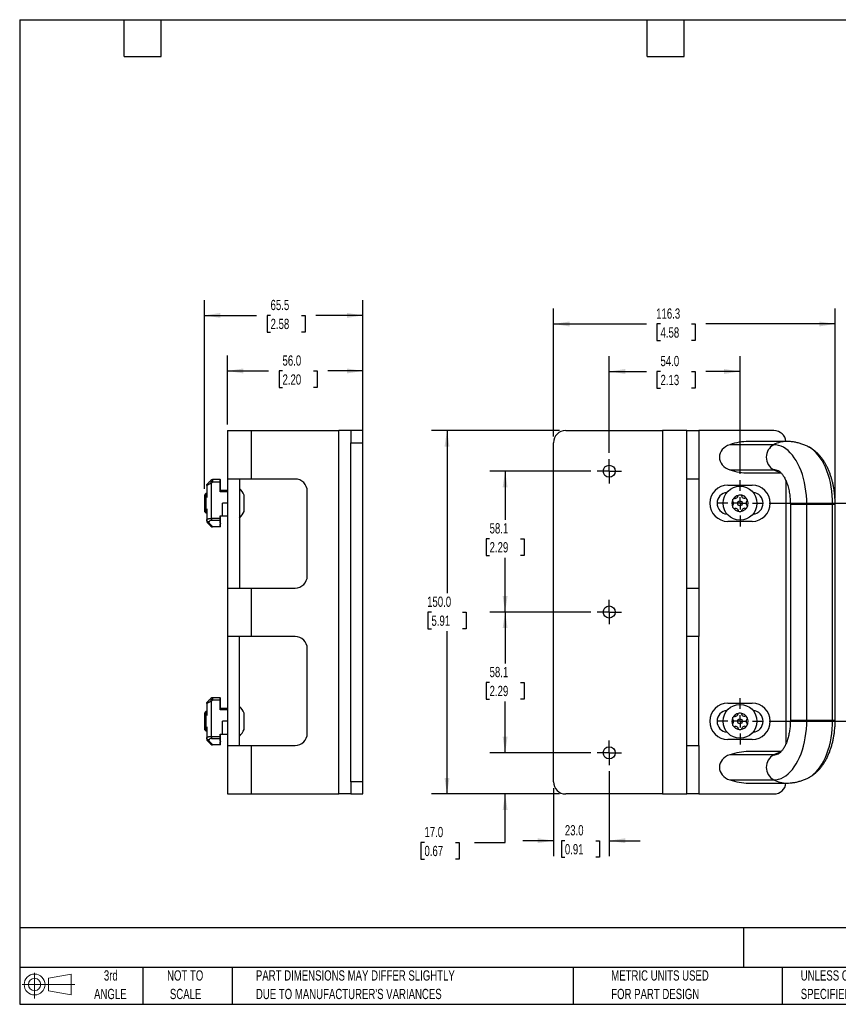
# Model space of a CAD drawing. Header units: millimetres. Extents: x 13 to 546, y 13 to 419.
# Tile 1 of 2: x 13 to 351, y 13 to 419. Entities that reach past the tile are written whole.
import ezdxf

# ---------------------------------------------------------------- set-up
doc = ezdxf.new("R2010")
doc.units = ezdxf.units.MM
doc.header["$LTSCALE"] = 2
doc.linetypes.add('CENTERX2', pattern=[20.32, 12.7, -2.54, 2.54, -2.54])
doc.layers.add('CENTER', color=40, linetype='CENTERX2')
doc.layers.add('DIMENSIONS', color=140, linetype='Continuous', lineweight=25)
doc.layers.add('TEXT', color=140, linetype='Continuous', lineweight=25)
doc.styles.add('SLDTEXTSTYLE0', font='TXT', dxfattribs={"width": 0.7})
doc.dimstyles.new('SLDDIMSTYLE0', dxfattribs={"dimtxt": 4.316016, "dimasz": 6.604, "dimexe": 0, "dimexo": 0.0625, "dimgap": 1.079004, "dimtad": 0, "dimtih": 1, "dimtoh": 1, "dimrnd": 1e-09, "dimzin": 12, "dimdsep": 46, "dimtxsty": 'SLDTEXTSTYLE0', "dimsah": 1, "dimcen": 0.09, "dimadec": 0, "dimazin": 3, "dimtfac": 1, "dimtofl": 0, "dimtmove": 0, "dimatfit": 3, "dimfxl": 0, "dimfrac": 2, "dimtolj": 1, "dimtzin": 12, "dimarcsym": 0})
doc.dimstyles.new('SLDDIMSTYLE1', dxfattribs={"dimtxt": 4.316016, "dimasz": 6.604, "dimexe": 0, "dimexo": 0.0625, "dimgap": 1.079004, "dimtad": 0, "dimtih": 1, "dimtoh": 1, "dimrnd": 1e-09, "dimzin": 4, "dimdsep": 46, "dimtxsty": 'SLDTEXTSTYLE0', "dimsah": 1, "dimcen": 0.09, "dimadec": 0, "dimazin": 1, "dimtfac": 1, "dimtofl": 0, "dimtmove": 0, "dimatfit": 3, "dimfxl": 0, "dimfrac": 2, "dimtolj": 1, "dimtzin": 12, "dimarcsym": 0})
doc.dimstyles.new('SLDDIMSTYLE2', dxfattribs={"dimtxt": 4.316016, "dimasz": 6.604, "dimexe": 0, "dimexo": 0.0625, "dimgap": 1.079004, "dimtad": 0, "dimtih": 1, "dimtoh": 1, "dimrnd": 1e-09, "dimzin": 4, "dimdsep": 46, "dimtxsty": 'SLDTEXTSTYLE0', "dimsah": 1, "dimcen": 0.09, "dimadec": 0, "dimazin": 1, "dimtfac": 1, "dimtmove": 0, "dimatfit": 0, "dimfxl": 0, "dimfrac": 2, "dimtolj": 1, "dimtzin": 12, "dimarcsym": 0})

# ---------------------------------------------------------------- blocks, each defined once
blk = doc.blocks.new('Block11')
at = {"color": 7, "linetype": 'Continuous', "lineweight": 18}
for p, q in [((5.18, 10.62), (5.18, 0)), ((10.96, 8.33), (20.35, 10.06)), ((10.96, 3.19), (10.96, 8.33)), ((20.35, 10.06), (20.35, 1.46)), ((0, 5.76), (21.75, 5.76)), ((10.96, 3.19), (20.35, 1.46))]:
    blk.add_line(p, q, dxfattribs=at)
for radius in [4.3, 2.57]:
    blk.add_circle((5.18, 5.76), radius, dxfattribs=at)
blk = doc.blocks.new('Block12')
at = {"color": 7, "linetype": 'Continuous'}
blk.add_blockref('Block11', (0, 0), dxfattribs=at)
blk = doc.blocks.new('SW_NOTE_0_1')
at = {"layer": 'TEXT', "color": 0, "char_height": 4.2333, "attachment_point": 1, "style": 'SLDTEXTSTYLE0'}
for s, insert in [('UNLESS OTHERWISE', (0, 5.46)), ('SPECIFIED UNITS ARE:', (0, -2.19))]:
    blk.add_mtext(s, dxfattribs=dict(at, insert=insert))
blk = doc.blocks.new('SW_NOTE_0_2')
at = {"layer": 'TEXT', "color": 0, "char_height": 4.2333, "attachment_point": 1, "style": 'SLDTEXTSTYLE0'}
for s, insert in [('PART DIMENSIONS MAY DIFFER SLIGHTLY', (0, 5.46)), ("DUE TO MANUFACTURER'S VARIANCES", (0, -2.19))]:
    blk.add_mtext(s, dxfattribs=dict(at, insert=insert))
blk = doc.blocks.new('SW_NOTE_0_3')
at = {"layer": 'TEXT', "color": 0, "char_height": 4.233, "attachment_point": 2, "style": 'SLDTEXTSTYLE0'}
for s, insert in [('NOT TO', (10.52, 5.46)), ('SCALE', (10.71, -2.19))]:
    blk.add_mtext(s, dxfattribs=dict(at, insert=insert))
blk = doc.blocks.new('SW_NOTE_0_4')
at = {"layer": 'TEXT', "color": 0, "char_height": 4.233, "attachment_point": 2, "style": 'SLDTEXTSTYLE0'}
for s, insert in [('3rd', (4.63, 5.46)), ('ANGLE', (4.44, -2.19))]:
    blk.add_mtext(s, dxfattribs=dict(at, insert=insert))
blk = doc.blocks.new('SW_NOTE_0_5')
at = {"layer": 'TEXT', "color": 0, "char_height": 4.2333, "attachment_point": 1, "style": 'SLDTEXTSTYLE0'}
for s, insert in [('METRIC UNITS USED', (0, 5.46)), ('FOR PART DESIGN', (0, -2.19))]:
    blk.add_mtext(s, dxfattribs=dict(at, insert=insert))
blk = doc.blocks.new('_D')
at = {"layer": 'DIMENSIONS'}
for p, q in [((248.57, 232.71), (206.8, 232.71)), ((213.15, 232.71), (213.15, 212.68)), ((206.74, 204.86), (205.29, 204.86)), ((205.29, 204.86), (205.29, 198)), ((219.56, 204.86), (221.01, 204.86)), ((221.01, 204.86), (221.01, 198)), ((205.29, 198), (206.74, 198)), ((213.15, 174.61), (213.15, 197.03)), ((221.01, 198), (219.56, 198)), ((248.57, 174.61), (206.8, 174.61))]:
    blk.add_line(p, q, dxfattribs=at)
for points in [[(213.15, 232.71), (212.13, 226.11), (214.16, 226.11)], [(213.15, 174.61), (214.16, 181.21), (212.13, 181.21)]]:
    blk.add_solid(points, dxfattribs=at)
at = {"layer": 'DIMENSIONS', "char_height": 4.233, "attachment_point": 1, "style": 'SLDTEXTSTYLE0'}
for s, insert in [('58.1', (206.74, 211.28)), ('2.29', (206.74, 203.45))]:
    blk.add_mtext(s, dxfattribs=dict(at, insert=insert))
blk = doc.blocks.new('_D_1')
at = {"layer": 'DIMENSIONS'}
for p, q in [((248.57, 174.61), (206.8, 174.61)), ((213.15, 174.61), (213.15, 153.37)), ((206.74, 145.54), (205.29, 145.54)), ((205.29, 145.54), (205.29, 138.68)), ((219.56, 145.54), (221.01, 145.54)), ((221.01, 145.54), (221.01, 138.68)), ((205.29, 138.68), (206.74, 138.68)), ((221.01, 138.68), (219.56, 138.68)), ((213.15, 116.51), (213.15, 137.71)), ((248.57, 116.51), (206.8, 116.51))]:
    blk.add_line(p, q, dxfattribs=at)
for points in [[(213.15, 174.61), (212.13, 168.01), (214.16, 168.01)], [(213.15, 116.51), (214.16, 123.11), (212.13, 123.11)]]:
    blk.add_solid(points, dxfattribs=at)
at = {"layer": 'DIMENSIONS', "char_height": 4.233, "attachment_point": 1, "style": 'SLDTEXTSTYLE0'}
for s, insert in [('58.1', (206.74, 151.96)), ('2.29', (206.74, 144.14))]:
    blk.add_mtext(s, dxfattribs=dict(at, insert=insert))
blk = doc.blocks.new('_D_2')
at = {"layer": 'DIMENSIONS'}
for p, q in [((235.61, 249.51), (182.8, 249.51)), ((189.15, 249.51), (189.15, 182.38)), ((182.74, 174.56), (181.29, 174.56)), ((181.29, 174.56), (181.29, 167.7)), ((195.56, 174.56), (197.01, 174.56)), ((197.01, 174.56), (197.01, 167.7)), ((181.29, 167.7), (182.74, 167.7)), ((189.15, 99.51), (189.15, 166.73)), ((197.01, 167.7), (195.56, 167.7)), ((235.61, 99.51), (182.8, 99.51))]:
    blk.add_line(p, q, dxfattribs=at)
for points in [[(189.15, 249.51), (188.13, 242.91), (190.16, 242.91)], [(189.15, 99.51), (190.16, 106.11), (188.13, 106.11)]]:
    blk.add_solid(points, dxfattribs=at)
at = {"layer": 'DIMENSIONS', "char_height": 4.233, "attachment_point": 1, "style": 'SLDTEXTSTYLE0'}
for s, insert in [('150.0', (180.94, 180.98)), ('5.91', (182.74, 173.15))]:
    blk.add_mtext(s, dxfattribs=dict(at, insert=insert))
blk = doc.blocks.new('_D_3')
at = {"layer": 'DIMENSIONS'}
for p, q in [((256.15, 240.29), (256.15, 280.26)), ((310.15, 231.59), (310.15, 280.26)), ((256.15, 273.91), (271.46, 273.91)), ((277.31, 273.91), (275.86, 273.91)), ((275.86, 273.91), (275.86, 267.05)), ((290.14, 273.91), (291.59, 273.91)), ((291.59, 273.91), (291.59, 267.05)), ((310.15, 273.91), (295.99, 273.91)), ((275.86, 267.05), (277.31, 267.05)), ((291.59, 267.05), (290.14, 267.05))]:
    blk.add_line(p, q, dxfattribs=at)
for points in [[(256.15, 273.91), (262.75, 272.89), (262.75, 274.92)], [(310.15, 273.91), (303.54, 274.92), (303.54, 272.89)]]:
    blk.add_solid(points, dxfattribs=at)
at = {"layer": 'DIMENSIONS', "char_height": 4.233, "attachment_point": 1, "style": 'SLDTEXTSTYLE0'}
for s, insert in [('54.0', (277.31, 280.33)), ('2.13', (277.31, 272.51))]:
    blk.add_mtext(s, dxfattribs=dict(at, insert=insert))
blk = doc.blocks.new('_D_4')
at = {"layer": 'DIMENSIONS'}
for p, q in [((233.15, 247.05), (233.15, 299.86)), ((349.44, 221.55), (349.44, 299.86)), ((233.15, 293.51), (271.46, 293.51)), ((277.31, 293.51), (275.86, 293.51)), ((275.86, 293.51), (275.86, 286.65)), ((290.14, 293.51), (291.59, 293.51)), ((291.59, 293.51), (291.59, 286.65)), ((349.44, 293.51), (295.99, 293.51)), ((275.86, 286.65), (277.31, 286.65)), ((291.59, 286.65), (290.14, 286.65))]:
    blk.add_line(p, q, dxfattribs=at)
for points in [[(233.15, 293.51), (239.75, 292.49), (239.75, 294.53)], [(349.44, 293.51), (342.83, 294.53), (342.83, 292.49)]]:
    blk.add_solid(points, dxfattribs=at)
at = {"layer": 'DIMENSIONS', "char_height": 4.233, "attachment_point": 1, "style": 'SLDTEXTSTYLE0'}
for s, insert in [('116.3', (275.52, 299.93)), ('4.58', (277.31, 292.11))]:
    blk.add_mtext(s, dxfattribs=dict(at, insert=insert))
blk = doc.blocks.new('_D_5')
at = {"layer": 'DIMENSIONS'}
for p, q in [((213.15, 116.51), (213.15, 129.21)), ((248.57, 116.51), (206.8, 116.51)), ((235.61, 99.51), (206.8, 99.51)), ((213.15, 79.51), (213.15, 99.51)), ((179.84, 79.51), (178.39, 79.51)), ((178.39, 79.51), (178.39, 72.65)), ((192.67, 79.51), (194.12, 79.51)), ((194.12, 79.51), (194.12, 72.65)), ((200.45, 79.51), (213.15, 79.51)), ((178.39, 72.65), (179.84, 72.65)), ((194.12, 72.65), (192.67, 72.65))]:
    blk.add_line(p, q, dxfattribs=at)
for points in [[(213.15, 116.51), (214.16, 123.11), (212.13, 123.11)], [(213.15, 99.51), (212.13, 92.91), (214.16, 92.91)]]:
    blk.add_solid(points, dxfattribs=at)
at = {"layer": 'DIMENSIONS', "char_height": 4.233, "attachment_point": 1, "style": 'SLDTEXTSTYLE0'}
for s, insert in [('17.0', (179.84, 85.93)), ('0.67', (179.84, 78.11))]:
    blk.add_mtext(s, dxfattribs=dict(at, insert=insert))
blk = doc.blocks.new('_D_6')
at = {"layer": 'DIMENSIONS'}
for p, q in [((256.15, 108.93), (256.15, 73.88)), ((233.15, 101.97), (233.15, 73.88)), ((233.15, 80.23), (220.45, 80.23)), ((237.82, 80.23), (236.37, 80.23)), ((236.37, 80.23), (236.37, 73.37)), ((250.64, 80.23), (252.09, 80.23)), ((252.09, 80.23), (252.09, 73.37)), ((256.15, 80.23), (268.85, 80.23)), ((236.37, 73.37), (237.82, 73.37)), ((252.09, 73.37), (250.64, 73.37))]:
    blk.add_line(p, q, dxfattribs=at)
for points in [[(233.15, 80.23), (226.54, 81.24), (226.54, 79.21)], [(256.15, 80.23), (262.75, 79.21), (262.75, 81.24)]]:
    blk.add_solid(points, dxfattribs=at)
at = {"layer": 'DIMENSIONS', "char_height": 4.233, "attachment_point": 1, "style": 'SLDTEXTSTYLE0'}
for s, insert in [('23.0', (237.82, 86.65)), ('0.91', (237.82, 78.83))]:
    blk.add_mtext(s, dxfattribs=dict(at, insert=insert))
blk = doc.blocks.new('_D_7')
at = {"layer": 'DIMENSIONS'}
for p, q in [((322.23, 219.51), (377.73, 219.51)), ((371.38, 219.51), (371.38, 182.58)), ((364.97, 174.75), (363.52, 174.75)), ((363.52, 174.75), (363.52, 167.89)), ((377.79, 174.75), (379.24, 174.75)), ((379.24, 174.75), (379.24, 167.89)), ((363.52, 167.89), (364.97, 167.89)), ((371.38, 129.51), (371.38, 166.93)), ((379.24, 167.89), (377.79, 167.89)), ((322.23, 129.51), (377.73, 129.51))]:
    blk.add_line(p, q, dxfattribs=at)
for points in [[(371.38, 219.51), (370.36, 212.91), (372.39, 212.91)], [(371.38, 129.51), (372.39, 136.11), (370.36, 136.11)]]:
    blk.add_solid(points, dxfattribs=at)
at = {"layer": 'DIMENSIONS', "char_height": 4.233, "attachment_point": 1, "style": 'SLDTEXTSTYLE0'}
for s, insert in [('90.0', (364.97, 181.18)), ('3.54', (364.97, 173.35))]:
    blk.add_mtext(s, dxfattribs=dict(at, insert=insert))
blk = doc.blocks.new('SW_CENTERMARKSYMBOL_0')
at = {"layer": 'CENTER', "color": 0}
for p, q in [((0, 5.08), (0, 9.54)), ((-5.08, 0), (-9.54, 0)), ((0, 0), (-2.54, 0)), ((0, 0), (0, 2.54)), ((0, 0), (0, -2.54)), ((0, 0), (2.54, 0)), ((5.08, 0), (9.54, 0)), ((0, -5.08), (0, -9.54))]:
    blk.add_line(p, q, dxfattribs=at)
blk = doc.blocks.new('SW_CENTERMARKSYMBOL_1')
at = {"layer": 'CENTER', "color": 0}
for p, q in [((0, 5.08), (0, 9.54)), ((-5.08, 0), (-9.54, 0)), ((0, 0), (-2.54, 0)), ((0, 0), (0, 2.54)), ((0, 0), (0, -2.54)), ((0, 0), (2.54, 0)), ((5.08, 0), (9.54, 0)), ((0, -5.08), (0, -9.54))]:
    blk.add_line(p, q, dxfattribs=at)
blk = doc.blocks.new('SW_CENTERMARKSYMBOL_2')
at = {"layer": 'CENTER', "color": 0}
for p, q in [((0, 2.54), (0, 5.04)), ((-2.54, 0), (-5.04, 0)), ((0, 0), (-2.54, 0)), ((0, 0), (0, 2.54)), ((0, 0), (0, -2.54)), ((0, 0), (2.54, 0)), ((2.54, 0), (5.04, 0)), ((0, -2.54), (0, -5.04))]:
    blk.add_line(p, q, dxfattribs=at)
blk = doc.blocks.new('SW_CENTERMARKSYMBOL_3')
at = {"layer": 'CENTER', "color": 0}
for p, q in [((0, 2.54), (0, 5.04)), ((-2.54, 0), (-5.04, 0)), ((0, 0), (-2.54, 0)), ((0, 0), (0, 2.54)), ((0, 0), (0, -2.54)), ((0, 0), (2.54, 0)), ((2.54, 0), (5.04, 0)), ((0, -2.54), (0, -5.04))]:
    blk.add_line(p, q, dxfattribs=at)
blk = doc.blocks.new('SW_CENTERMARKSYMBOL_4')
at = {"layer": 'CENTER', "color": 0}
for p, q in [((0, 2.54), (0, 5.04)), ((-2.54, 0), (-5.04, 0)), ((0, 0), (-2.54, 0)), ((0, 0), (0, 2.54)), ((0, 0), (0, -2.54)), ((0, 0), (2.54, 0)), ((2.54, 0), (5.04, 0)), ((0, -2.54), (0, -5.04))]:
    blk.add_line(p, q, dxfattribs=at)
blk = doc.blocks.new('_D_8')
at = {"layer": 'DIMENSIONS'}
for p, q in [((98.45, 252.05), (98.45, 280.47)), ((154.45, 247.05), (154.45, 280.47)), ((98.45, 274.12), (115.38, 274.12)), ((121.23, 274.12), (119.78, 274.12)), ((119.78, 274.12), (119.78, 267.26)), ((134.05, 274.12), (135.5, 274.12)), ((135.5, 274.12), (135.5, 267.26)), ((154.45, 274.12), (139.9, 274.12)), ((119.78, 267.26), (121.23, 267.26)), ((135.5, 267.26), (134.05, 267.26))]:
    blk.add_line(p, q, dxfattribs=at)
for points in [[(98.45, 274.12), (105.05, 273.1), (105.05, 275.13)], [(154.45, 274.12), (147.85, 275.13), (147.85, 273.1)]]:
    blk.add_solid(points, dxfattribs=at)
at = {"layer": 'DIMENSIONS', "char_height": 4.233, "attachment_point": 1, "style": 'SLDTEXTSTYLE0'}
for s, insert in [('56.0', (121.23, 280.54)), ('2.20', (121.23, 272.71))]:
    blk.add_mtext(s, dxfattribs=dict(at, insert=insert))
blk = doc.blocks.new('_D_9')
at = {"layer": 'DIMENSIONS'}
for p, q in [((88.95, 225.43), (88.95, 303.39)), ((154.45, 247.05), (154.45, 303.39)), ((88.95, 297.04), (110.45, 297.04)), ((116.3, 297.04), (114.85, 297.04)), ((114.85, 297.04), (114.85, 290.18)), ((129.13, 297.04), (130.58, 297.04)), ((130.58, 297.04), (130.58, 290.18)), ((154.45, 297.04), (134.98, 297.04)), ((114.85, 290.18), (116.3, 290.18)), ((130.58, 290.18), (129.13, 290.18))]:
    blk.add_line(p, q, dxfattribs=at)
for points in [[(88.95, 297.04), (95.55, 296.03), (95.55, 298.06)], [(154.45, 297.04), (147.85, 298.06), (147.85, 296.03)]]:
    blk.add_solid(points, dxfattribs=at)
at = {"layer": 'DIMENSIONS', "char_height": 4.233, "attachment_point": 1, "style": 'SLDTEXTSTYLE0'}
for s, insert in [('65.5', (116.3, 303.47)), ('2.58', (116.3, 295.64))]:
    blk.add_mtext(s, dxfattribs=dict(at, insert=insert))

msp = doc.modelspace()

# ---------------------------------------------------------------- linework, layer by layer
for p, q in [((98.45, 249.511), (98.45, 229.511)), ((98.45, 249.511), (108.45, 249.511)), ((108.45, 229.511), (108.45, 249.511)), ((108.45, 249.511), (144.45, 249.511)), ((144.45, 99.511), (144.45, 249.511)), ((149.45, 249.511), (144.45, 249.511)), ((154.45, 249.511), (149.45, 249.511)), ((149.45, 249.511), (149.45, 244.511)), ((154.45, 244.511), (154.45, 249.511)), ((238.148, 249.511), (278.148, 249.511)), ((278.148, 249.511), (278.148, 99.511)), ((288.148, 249.511), (278.148, 249.511)), ((288.148, 99.511), (288.148, 249.511)), ((288.148, 249.511), (293.148, 249.511)), ((293.148, 249.511), (293.148, 229.511)), ((324.148, 249.511), (293.148, 249.511)), ((149.45, 244.511), (154.45, 244.511)), ((149.45, 104.511), (149.45, 244.511)), ((154.45, 104.511), (154.45, 244.511)), ((233.148, 104.511), (233.148, 244.511)), ((329.403, 245.011), (313.648, 245.011)), ((324.063, 243.689), (305.958, 243.689)), ((305.958, 233.332), (324.063, 233.332)), ((313.648, 232.011), (327.128, 232.011)), ((91.243, 228.554), (91.657, 228.968)), ((92.364, 228.261), (91.657, 228.968)), ((91.95, 227.846), (92.364, 228.261)), ((91.95, 213.296), (91.95, 227.846)), ((95.45, 229.261), (92.364, 229.261)), ((92.364, 229.261), (92.364, 228.261)), ((95.45, 228.261), (92.364, 228.261)), ((95.45, 228.261), (95.45, 229.261)), ((95.45, 229.261), (95.65, 229.261)), ((95.45, 224.261), (95.45, 228.261)), ((95.65, 224.761), (95.65, 229.261)), ((108.45, 229.511), (98.45, 229.511)), ((98.45, 229.511), (98.45, 184.511)), ((103.45, 229.511), (103.45, 184.511)), ((126.45, 229.511), (108.45, 229.511)), ((293.148, 229.511), (288.148, 229.511)), ((293.148, 229.511), (293.148, 184.511)), ((329.148, 120.334), (329.148, 228.684)), ((89.95, 226.846), (89.95, 221.843)), ((98.45, 224.761), (95.45, 224.761)), ((98.45, 224.261), (95.45, 224.261)), ((131.45, 189.511), (131.45, 224.511)), ((305.148, 227.011), (315.148, 227.011)), ((89.575, 223.511), (88.95, 222.886)), ((88.95, 222.886), (88.95, 219.511)), ((88.95, 219.511), (88.95, 216.136)), ((89.95, 223.511), (89.575, 223.511)), ((89.575, 223.511), (89.575, 219.511)), ((89.575, 219.511), (89.575, 215.511)), ((98.45, 219.511), (96.45, 219.511)), ((96.45, 214.261), (96.45, 219.511)), ((105.35, 221.243), (105.35, 222.891)), ((105.35, 218.087), (105.35, 220.89)), ((88.95, 216.136), (89.575, 215.511)), ((89.575, 215.511), (89.95, 215.511)), ((89.95, 217.179), (89.95, 212.629)), ((105.35, 216.131), (105.35, 217.453)), ((330.927, 219.011), (330.927, 130.011)), ((337.705, 219.011), (330.927, 219.011)), ((337.705, 130.011), (337.705, 219.011)), ((348.385, 219.011), (337.705, 219.011)), ((348.385, 130.011), (348.385, 219.011)), ((349.437, 219.011), (348.385, 219.011)), ((349.437, 130.011), (349.437, 219.011)), ((89.95, 212.629), (89.95, 212.175)), ((91.657, 210.054), (90.243, 211.468)), ((90.95, 211.343), (90.95, 211.797)), ((90.95, 211.343), (92.364, 209.929)), ((91.95, 213.296), (95.45, 213.296)), ((91.95, 212.464), (95.45, 212.464)), ((95.45, 214.261), (96.45, 214.261)), ((95.45, 213.296), (95.45, 214.261)), ((95.45, 212.464), (95.45, 213.296)), ((95.45, 211.261), (95.45, 212.464)), ((95.65, 211.127), (95.65, 214.261)), ((96.45, 214.261), (98.45, 214.261)), ((315.148, 212.011), (305.148, 212.011)), ((92.364, 209.929), (95.45, 209.929)), ((92.364, 209.929), (92.364, 209.761)), ((95.45, 209.761), (92.364, 209.761)), ((95.65, 211.127), (95.45, 211.261)), ((95.45, 210.927), (95.65, 211.061)), ((95.45, 209.929), (95.45, 210.927)), ((95.45, 209.761), (95.45, 209.929)), ((95.65, 209.761), (95.45, 209.761)), ((95.65, 211.127), (95.65, 211.061)), ((95.65, 209.761), (95.65, 211.061)), ((98.45, 184.511), (98.45, 164.511)), ((98.45, 184.511), (108.45, 184.511)), ((108.45, 164.511), (108.45, 184.511)), ((108.45, 184.511), (126.45, 184.511)), ((288.148, 184.511), (293.148, 184.511)), ((293.148, 184.511), (293.148, 164.511)), ((108.45, 164.511), (98.45, 164.511)), ((98.45, 164.511), (98.45, 119.511)), ((103.45, 119.511), (103.45, 164.511)), ((126.45, 164.511), (108.45, 164.511)), ((293.148, 164.511), (288.148, 164.511)), ((293.148, 119.511), (293.148, 164.511)), ((131.45, 124.511), (131.45, 159.511)), ((91.243, 138.554), (91.657, 138.968)), ((92.364, 138.261), (91.657, 138.968)), ((91.95, 137.846), (92.364, 138.261)), ((92.364, 139.261), (92.364, 138.261)), ((95.45, 139.261), (92.364, 139.261)), ((95.45, 138.261), (92.364, 138.261)), ((95.45, 138.261), (95.45, 139.261)), ((95.45, 139.261), (95.65, 139.261)), ((95.45, 134.261), (95.45, 138.261)), ((95.65, 134.761), (95.65, 139.261)), ((89.95, 136.846), (89.95, 131.843)), ((91.95, 123.296), (91.95, 137.846)), ((98.45, 134.761), (95.45, 134.761)), ((98.45, 134.261), (95.45, 134.261)), ((305.148, 137.011), (315.148, 137.011)), ((89.575, 133.511), (88.95, 132.886)), ((88.95, 132.886), (88.95, 129.511)), ((89.95, 133.511), (89.575, 133.511)), ((89.575, 133.511), (89.575, 129.511)), ((105.35, 131.243), (105.35, 132.891)), ((105.35, 128.087), (105.35, 130.89)), ((88.95, 129.511), (88.95, 126.136)), ((88.95, 126.136), (89.575, 125.511)), ((89.575, 129.511), (89.575, 125.511)), ((89.95, 127.179), (89.95, 122.629)), ((98.45, 129.511), (96.45, 129.511)), ((96.45, 124.261), (96.45, 129.511)), ((105.35, 126.131), (105.35, 127.453)), ((330.927, 130.011), (337.705, 130.011)), ((337.705, 130.011), (348.385, 130.011)), ((348.385, 130.011), (349.437, 130.011)), ((89.575, 125.511), (89.95, 125.511)), ((89.95, 122.629), (89.95, 122.175)), ((91.95, 123.296), (95.45, 123.296)), ((91.95, 122.464), (95.45, 122.464)), ((95.45, 124.261), (96.45, 124.261)), ((95.45, 123.296), (95.45, 124.261)), ((95.45, 122.464), (95.45, 123.296)), ((95.45, 121.261), (95.45, 122.464)), ((95.65, 121.127), (95.65, 124.261)), ((96.45, 124.261), (98.45, 124.261)), ((315.148, 122.011), (305.148, 122.011)), ((91.657, 120.054), (90.243, 121.468)), ((90.95, 121.343), (90.95, 121.797)), ((90.95, 121.343), (92.364, 119.929)), ((92.364, 119.929), (95.45, 119.929)), ((92.364, 119.929), (92.364, 119.761)), ((95.45, 119.761), (92.364, 119.761)), ((95.65, 121.127), (95.45, 121.261)), ((95.45, 120.927), (95.65, 121.061)), ((95.45, 119.929), (95.45, 120.927)), ((95.45, 119.761), (95.45, 119.929)), ((95.65, 119.761), (95.45, 119.761)), ((95.65, 121.127), (95.65, 121.061)), ((95.65, 119.761), (95.65, 121.061)), ((98.45, 119.511), (98.45, 99.511)), ((98.45, 119.511), (108.45, 119.511)), ((108.45, 119.511), (126.45, 119.511)), ((108.45, 99.511), (108.45, 119.511)), ((288.148, 119.511), (293.148, 119.511)), ((293.148, 119.511), (293.148, 99.511)), ((324.063, 115.689), (305.958, 115.689)), ((327.132, 117.011), (313.648, 117.011)), ((154.45, 104.511), (149.45, 104.511)), ((149.45, 104.511), (149.45, 99.511)), ((154.45, 99.511), (154.45, 104.511)), ((305.958, 105.332), (324.063, 105.332)), ((313.648, 104.011), (329.403, 104.011)), ((98.45, 99.511), (108.45, 99.511)), ((108.45, 99.511), (144.45, 99.511)), ((149.45, 99.511), (144.45, 99.511)), ((149.45, 99.511), (154.45, 99.511)), ((278.148, 99.511), (238.148, 99.511)), ((278.148, 99.511), (288.148, 99.511)), ((293.148, 99.511), (288.148, 99.511)), ((293.148, 99.511), (324.148, 99.511))]:
    msp.add_line(p, q)
at = {"flags": 128}
for points in [[(337.705, 219.011), (337.666, 220.855), (337.552, 222.689), (337.363, 224.502), (337.098, 226.285), (336.762, 228.027), (336.354, 229.718), (335.877, 231.35), (335.334, 232.913), (334.728, 234.398), (334.063, 235.796), (333.342, 237.101), (332.568, 238.305), (331.748, 239.401), (330.884, 240.383), (329.982, 241.245), (329.047, 241.983), (328.084, 242.593), (327.098, 243.071), (326.096, 243.414), (325.082, 243.62), (324.063, 243.689)], [(348.385, 219.011), (348.347, 220.855), (348.233, 222.689), (348.043, 224.502), (347.779, 226.285), (347.442, 228.027), (347.034, 229.718), (346.557, 231.35), (346.015, 232.913), (345.409, 234.398), (344.743, 235.796), (344.022, 237.101), (343.249, 238.305), (342.428, 239.401), (341.564, 240.383), (340.662, 241.245), (339.727, 241.983), (338.764, 242.593), (338.66, 242.65)], [(324.063, 105.332), (325.082, 105.401), (326.096, 105.608), (327.098, 105.951), (328.084, 106.428), (329.047, 107.038), (329.982, 107.776), (330.884, 108.638), (331.748, 109.62), (332.568, 110.716), (333.342, 111.92), (334.063, 113.225), (334.728, 114.624), (335.334, 116.109), (335.877, 117.671), (336.354, 119.303), (336.762, 120.995), (337.098, 122.737), (337.363, 124.519), (337.552, 126.332), (337.666, 128.166), (337.705, 130.011)], [(338.645, 106.363), (338.764, 106.428), (339.727, 107.038), (340.662, 107.776), (341.564, 108.638), (342.428, 109.62), (343.249, 110.716), (344.022, 111.92), (344.743, 113.225), (345.409, 114.624), (346.015, 116.109), (346.557, 117.671), (347.034, 119.303), (347.442, 120.995), (347.779, 122.737), (348.043, 124.519), (348.233, 126.332), (348.347, 128.166), (348.385, 130.011)]]:
    msp.add_lwpolyline(points, dxfattribs=at)
for centre, radius in [((256.148, 232.711), 2.5), ((310.148, 219.511), 7), ((310.103, 219.489), 1), ((256.148, 174.611), 2.5), ((310.148, 129.511), 7), ((310.103, 129.489), 1), ((256.148, 116.511), 2.5)]:
    msp.add_circle(centre, radius)
for centre, radius, start, end in [((238.148, 244.511), 5, 90, 180), ((324.148, 244.511), 5, 5.73917, 90), ((329.436, 233.425), 11.586, 90.14498, 117.63173), ((326.907, 238.511), 5.908, 118.77435, 241.22565), ((324.029, 228.653), 4.679, 64.86249, 89.58696), ((329.532, 243.854), 11.858, 242.5374, 256.56799), ((92.364, 228.261), 1, 90, 135), ((126.45, 224.511), 5, 0, 90), ((95.005, 217.845), 11.509, 26.00179, 42.80259), ((305.148, 219.511), 7.5, 90, 270), ((305.148, 219.511), 4.5, 94.78021, 265.21979), ((315.148, 219.511), 7.5, 270, 90), ((315.148, 219.511), 4.5, 274.78018, 85.21982), ((310.148, 219.511), 3.38, 155.91337, 204.90387), ((308.411, 220.414), 1.43, 160.53765, 177), ((307.253, 220.479), 0.27, 178, 255), ((307.113, 219.957), 0.27, 27, 75), ((310.148, 219.511), 3.38, 217.50555, 149.16421), ((308.411, 220.414), 1.43, 123, 144.53993), ((306.08, 219.43), 1.43, 334, 27), ((307.779, 221.386), 0.27, 46, 123), ((308.141, 221.788), 0.27, 230, 270), ((308.041, 222.944), 1.43, 274, 327), ((309.013, 222.312), 0.27, 327, 15), ((309.536, 222.452), 0.27, 118, 195), ((310.058, 221.417), 1.43, 63, 117), ((310.584, 222.45), 0.27, 346, 63), ((311.113, 222.338), 0.27, 170, 210), ((312.064, 223.002), 1.43, 214, 267), ((312.003, 221.844), 0.27, 267, 315), ((312.386, 221.462), 0.27, 58, 135), ((311.75, 220.492), 1.43, 3, 57), ((314.126, 219.547), 1.43, 154, 207), ((313.075, 220.039), 0.27, 110, 150), ((312.908, 220.553), 0.27, 286, 3), ((95.005, 221.176), 11.509, 317.19741, 333.99821), ((307.298, 218.425), 0.27, 106, 183), ((308.456, 218.485), 1.43, 183, 196.1675), ((307.131, 218.939), 0.27, 290, 330), ((308.456, 218.485), 1.43, 226.24192, 237), ((307.82, 217.516), 0.27, 238, 315), ((308.203, 217.133), 0.27, 87, 135), ((308.142, 215.975), 1.43, 34, 87), ((309.093, 216.64), 0.27, 350, 30), ((309.622, 216.527), 0.27, 166, 243), ((310.148, 217.56), 1.43, 243, 270), ((310.148, 217.56), 1.43, 270, 297), ((310.67, 216.525), 0.27, 298, 15), ((311.193, 216.665), 0.27, 147, 195), ((312.165, 216.034), 1.43, 94, 147), ((312.065, 217.19), 0.27, 50, 90), ((312.427, 217.591), 0.27, 226, 303), ((311.796, 218.564), 1.43, 303, 357), ((313.093, 219.021), 0.27, 207, 255), ((312.953, 218.498), 0.27, 358, 75), ((90.873, 212.267), 0.928, 185.71934, 274.75634), ((90.95, 212.175), 1, 180, 225), ((90.699, 211.99), 0.694, 228.80406, 291.15484), ((92.114, 210.575), 0.694, 228.80406, 291.15484), ((92.364, 210.761), 1, 225, 270), ((126.45, 189.511), 5, 270, 0), ((126.45, 159.511), 5, 0, 90), ((92.364, 138.261), 1, 90, 135), ((95.005, 127.845), 11.509, 26.00179, 42.80259), ((305.148, 129.511), 7.5, 90, 270), ((315.148, 129.511), 7.5, 270, 90), ((305.148, 129.511), 4.5, 94.78019, 265.21981), ((310.148, 129.511), 3.38, 155.91337, 204.90387), ((308.411, 130.414), 1.43, 160.53765, 177), ((307.253, 130.479), 0.27, 178, 255), ((307.113, 129.957), 0.27, 27, 75), ((310.148, 129.511), 3.38, 217.50555, 149.16421), ((308.411, 130.414), 1.43, 123, 144.53993), ((306.08, 129.43), 1.43, 334, 27), ((307.779, 131.386), 0.27, 46, 123), ((308.141, 131.788), 0.27, 230, 270), ((308.041, 132.944), 1.43, 274, 327), ((309.013, 132.312), 0.27, 327, 15), ((309.536, 132.452), 0.27, 118, 195), ((310.058, 131.417), 1.43, 63, 117), ((310.584, 132.45), 0.27, 346, 63), ((311.113, 132.338), 0.27, 170, 210), ((312.064, 133.002), 1.43, 214, 267), ((312.003, 131.844), 0.27, 267, 315), ((312.386, 131.462), 0.27, 58, 135), ((311.75, 130.492), 1.43, 3, 57), ((314.126, 129.547), 1.43, 154, 207), ((313.075, 130.039), 0.27, 110, 150), ((312.908, 130.553), 0.27, 286, 3), ((315.148, 129.511), 4.5, 274.78018, 85.21982), ((95.005, 131.176), 11.509, 317.19741, 333.99821), ((307.298, 128.425), 0.27, 106, 183), ((308.456, 128.485), 1.43, 183, 196.1675), ((307.131, 128.939), 0.27, 290, 330), ((308.456, 128.485), 1.43, 226.24192, 237), ((307.82, 127.516), 0.27, 238, 315), ((308.203, 127.133), 0.27, 87, 135), ((308.142, 125.975), 1.43, 34, 87), ((309.093, 126.64), 0.27, 350, 30), ((309.622, 126.527), 0.27, 166, 243), ((310.148, 127.56), 1.43, 243, 270), ((310.148, 127.56), 1.43, 270, 297), ((310.67, 126.525), 0.27, 298, 15), ((311.193, 126.665), 0.27, 147, 195), ((312.165, 126.034), 1.43, 94, 147), ((312.065, 127.19), 0.27, 50, 90), ((312.427, 127.591), 0.27, 226, 303), ((311.796, 128.564), 1.43, 303, 357), ((313.093, 129.021), 0.27, 207, 255), ((312.953, 128.498), 0.27, 358, 75), ((90.873, 122.267), 0.928, 185.71934, 274.75634), ((90.95, 122.175), 1, 180, 225), ((126.45, 124.511), 5, 270, 0), ((90.699, 121.99), 0.694, 228.80406, 291.15484), ((92.114, 120.575), 0.694, 228.80406, 291.15484), ((92.364, 120.761), 1, 225, 270), ((326.907, 110.511), 5.908, 118.77435, 241.22565), ((329.533, 105.164), 11.862, 103.61742, 117.46111), ((324.03, 120.365), 4.676, 270.40867, 294.96597), ((238.148, 104.511), 5, 180, 270), ((329.429, 115.566), 11.555, 242.33194, 270.1239), ((324.148, 104.511), 5, 270, 354.26083)]:
    msp.add_arc(centre, radius, start, end)
for centre, major_axis, start_param, end_param in [((313.648, 228.811), (-19.439, 0), 4.712389, 5.1190935), ((308.283, 238.511), (-6.635, 0), 5.0703771, 7.4959935), ((313.648, 248.21), (-19.439, 0), 1.1640918, 1.5707963), ((308.283, 110.511), (-6.635, 0), 5.0703771, 7.4959935), ((313.648, 100.811), (-19.439, 0), 4.712389, 5.1190935), ((313.648, 120.21), (-19.439, 0), 1.1640918, 1.5707963)]:
    msp.add_ellipse(centre, major_axis=major_axis, ratio=0.8333333, start_param=start_param, end_param=end_param)
for points, knots in [([(338.674, 242.628), (338.558, 242.695), (337.97, 243.037), (336.849, 243.532), (335.331, 244.1), (333.784, 244.527), (332.226, 244.823), (330.763, 244.985), (329.822, 245.003), (329.403, 245.011)], [0, 0, 0, 0, 0.0416675, 0.2117626, 0.3794239, 0.5449162, 0.7084981, 0.8704134, 1, 1, 1, 1]), ([(349.437, 219.011), (349.43, 219.604), (349.42, 220.441), (349.353, 221.674), (349.273, 222.728), (349.139, 223.976), (348.956, 225.273), (348.718, 226.613), (348.425, 227.972), (348.073, 229.334), (347.663, 230.687), (347.193, 232.019), (346.663, 233.321), (346.072, 234.585), (345.42, 235.802), (344.708, 236.966), (343.935, 238.066), (343.104, 239.096), (342.217, 240.046), (341.277, 240.91), (340.288, 241.676), (339.339, 242.302), (338.7, 242.625), (338.424, 242.764)], [0, 0, 0, 0, 0.0582359, 0.08204078, 0.12149408, 0.16241821, 0.20628067, 0.25200977, 0.29919023, 0.34749821, 0.39671357, 0.44667976, 0.4972808, 0.54842275, 0.60001784, 0.65196972, 0.7041193, 0.75629642, 0.80831363, 0.85998257, 0.91114838, 0.96172265, 1, 1, 1, 1]), ([(326.032, 232.878), (326.068, 232.862), (326.165, 232.819), (326.395, 232.675), (326.701, 232.438), (327.048, 232.111), (327.422, 231.693), (327.812, 231.18), (328.21, 230.573), (328.605, 229.874), (328.988, 229.087), (329.353, 228.218), (329.69, 227.275), (329.995, 226.268), (330.261, 225.21), (330.484, 224.119), (330.658, 223.034), (330.778, 222.03), (330.854, 221.138), (330.913, 220.154), (330.922, 219.453), (330.927, 219.011)], [0, 0, 0, 0, 0.0343822, 0.0915748, 0.1468841, 0.2013213, 0.2555143, 0.3097255, 0.364214, 0.4191243, 0.4745039, 0.5303314, 0.586527, 0.6429477, 0.6993563, 0.7553254, 0.8099259, 0.8603926, 0.9010453, 0.9377015, 1, 1, 1, 1]), ([(91.95, 227.846), (91.902, 227.823), (91.81, 227.776), (91.677, 227.71), (91.556, 227.65), (91.447, 227.595), (91.349, 227.546), (91.263, 227.503), (91.083, 227.413), (90.829, 227.287), (90.523, 227.133), (90.277, 227.01), (90.11, 226.927), (90.013, 226.878), (89.96, 226.851), (89.953, 226.848), (89.95, 226.846)], [0, 0, 0, 0, 0.0483128, 0.0930281, 0.1341459, 0.1716665, 0.2055903, 0.2359178, 0.26265, 0.3975331, 0.5178376, 0.6443938, 0.7626026, 0.8431873, 0.9222152, 1, 1, 1, 1]), ([(90.243, 227.554), (90.243, 227.554), (90.291, 227.602), (90.468, 227.779), (90.594, 227.905), (90.836, 228.147), (90.937, 228.248), (91.108, 228.419), (91.176, 228.486), (91.243, 228.554)], [-1.5707963, -1.5707963, -1.5707963, -1.5707963, -1.0391422, -1.0391422, -0.5235988, -0.5235988, -0.2013841, -0.2013841, 0, 0, 0, 0]), ([(91.243, 228.554), (91.243, 228.554), (91.319, 228.477), (91.581, 228.216), (91.765, 228.032), (91.95, 227.846)], [0, 0, 0, 0, 0.5, 0.5, 1, 1, 1, 1]), ([(89.95, 226.846), (89.95, 226.977), (89.976, 227.108), (90.076, 227.35), (90.15, 227.461), (90.243, 227.554)], [0, 0, 0, 0, 0.5, 0.5, 1, 1, 1, 1]), ([(105.35, 220.89), (105.349, 220.921), (105.346, 220.984), (105.346, 221.074), (105.346, 221.161), (105.349, 221.216), (105.35, 221.243)], [0, 0, 0, 0, 0.2501034, 0.5, 0.7498966, 1, 1, 1, 1]), ([(307.062, 220.89), (307.074, 220.921), (307.098, 220.984), (307.141, 221.074), (307.19, 221.161), (307.227, 221.216), (307.246, 221.243)], [0, 0, 0, 0, 0.2501034, 0.5, 0.7498966, 1, 1, 1, 1]), ([(105.35, 217.453), (105.34, 217.54), (105.336, 217.637), (105.336, 217.85), (105.34, 217.967), (105.35, 218.087)], [0, 0, 0, 0, 0.5, 0.5, 1, 1, 1, 1]), ([(307.467, 217.453), (307.376, 217.54), (307.298, 217.637), (307.169, 217.85), (307.117, 217.967), (307.082, 218.087)], [0, 0, 0, 0, 0.5, 0.5, 1, 1, 1, 1]), ([(89.95, 212.629), (89.951, 212.645), (89.953, 212.676), (89.967, 212.72), (89.988, 212.76), (90.013, 212.796), (90.041, 212.829), (90.071, 212.858), (90.141, 212.918), (90.279, 213.003), (90.532, 213.105), (90.832, 213.187), (91.144, 213.243), (91.432, 213.275), (91.689, 213.293), (91.863, 213.295), (91.95, 213.296)], [0, 0, 0, 0, 0.0468461, 0.0902737, 0.1302827, 0.166873, 0.2000449, 0.2297984, 0.256134, 0.3888682, 0.5084724, 0.6356295, 0.7558922, 0.8382468, 0.9195675, 1, 1, 1, 1]), ([(90.95, 211.797), (90.688, 211.797), (90.428, 211.887), (90.058, 212.195), (89.95, 212.411), (89.95, 212.629)], [0, 0, 0, 0, 0.5, 0.5, 1, 1, 1, 1]), ([(91.95, 212.464), (91.883, 212.464), (91.816, 212.459), (91.645, 212.436), (91.543, 212.41), (91.301, 212.317), (91.175, 212.234), (90.998, 212.033), (90.95, 211.915), (90.95, 211.797)], [0, 0, 0, 0, 0.2013841, 0.2013841, 0.5235988, 0.5235988, 1.0391422, 1.0391422, 1.5707963, 1.5707963, 1.5707963, 1.5707963]), ([(91.95, 213.296), (91.95, 213.132), (91.95, 212.968), (91.95, 212.68), (91.95, 212.555), (91.95, 212.464)], [0, 0, 0, 0, 0.5, 0.5, 1, 1, 1, 1]), ([(90.243, 137.554), (90.243, 137.554), (90.291, 137.602), (90.468, 137.779), (90.594, 137.905), (90.836, 138.147), (90.937, 138.248), (91.108, 138.419), (91.176, 138.486), (91.243, 138.554)], [-1.5707963, -1.5707963, -1.5707963, -1.5707963, -1.0391422, -1.0391422, -0.5235988, -0.5235988, -0.2013841, -0.2013841, 0, 0, 0, 0]), ([(91.243, 138.554), (91.243, 138.554), (91.319, 138.477), (91.581, 138.216), (91.765, 138.032), (91.95, 137.846)], [0, 0, 0, 0, 0.5, 0.5, 1, 1, 1, 1]), ([(91.95, 137.846), (91.902, 137.823), (91.81, 137.776), (91.677, 137.71), (91.556, 137.65), (91.447, 137.595), (91.349, 137.546), (91.263, 137.503), (91.083, 137.413), (90.829, 137.287), (90.523, 137.133), (90.277, 137.01), (90.11, 136.927), (90.013, 136.878), (89.96, 136.851), (89.953, 136.848), (89.95, 136.846)], [0, 0, 0, 0, 0.0483128, 0.0930281, 0.1341459, 0.1716665, 0.2055903, 0.2359178, 0.26265, 0.3975331, 0.5178376, 0.6443938, 0.7626026, 0.8431873, 0.9222152, 1, 1, 1, 1]), ([(89.95, 136.846), (89.95, 136.977), (89.976, 137.108), (90.076, 137.35), (90.15, 137.461), (90.243, 137.554)], [0, 0, 0, 0, 0.5, 0.5, 1, 1, 1, 1]), ([(105.35, 130.89), (105.349, 130.921), (105.346, 130.984), (105.346, 131.074), (105.346, 131.161), (105.349, 131.216), (105.35, 131.243)], [0, 0, 0, 0, 0.2501034, 0.5, 0.7498966, 1, 1, 1, 1]), ([(307.062, 130.89), (307.074, 130.921), (307.098, 130.984), (307.141, 131.074), (307.19, 131.161), (307.227, 131.216), (307.246, 131.243)], [0, 0, 0, 0, 0.2501034, 0.5, 0.7498966, 1, 1, 1, 1]), ([(105.35, 127.453), (105.34, 127.54), (105.336, 127.637), (105.336, 127.85), (105.34, 127.967), (105.35, 128.087)], [0, 0, 0, 0, 0.5, 0.5, 1, 1, 1, 1]), ([(307.467, 127.453), (307.376, 127.54), (307.298, 127.637), (307.169, 127.85), (307.117, 127.967), (307.082, 128.087)], [0, 0, 0, 0, 0.5, 0.5, 1, 1, 1, 1]), ([(330.927, 130.011), (330.922, 129.558), (330.914, 128.919), (330.861, 127.981), (330.797, 127.182), (330.691, 126.245), (330.549, 125.283), (330.367, 124.306), (330.147, 123.336), (329.89, 122.391), (329.601, 121.484), (329.282, 120.628), (328.941, 119.832), (328.581, 119.105), (328.211, 118.453), (327.838, 117.88), (327.47, 117.389), (327.115, 116.982), (326.783, 116.657), (326.481, 116.409), (326.226, 116.239), (326.072, 116.154), (326.021, 116.135), (326.02, 116.134)], [0, 0, 0, 0, 0.0638088, 0.0899028, 0.1330633, 0.1777014, 0.2253332, 0.2746958, 0.3252388, 0.3765133, 0.4281892, 0.4800172, 0.5318122, 0.5834445, 0.6348399, 0.6859842, 0.7369373, 0.7878534, 0.8390017, 0.890722, 0.9436762, 0.9989204, 1, 1, 1, 1]), ([(338.42, 106.254), (338.486, 106.283), (338.963, 106.496), (339.766, 106.994), (340.826, 107.742), (341.807, 108.582), (342.746, 109.523), (343.635, 110.564), (344.469, 111.696), (345.242, 112.909), (345.951, 114.193), (346.594, 115.54), (347.171, 116.94), (347.681, 118.383), (348.124, 119.863), (348.5, 121.366), (348.81, 122.878), (349.05, 124.363), (349.22, 125.748), (349.328, 126.962), (349.397, 128.095), (349.432, 129.087), (349.435, 129.747), (349.437, 130.011)], [0, 0, 0, 0, 0.0090762, 0.0648946, 0.116256, 0.1687514, 0.2222625, 0.2765747, 0.3314128, 0.3864979, 0.4415875, 0.4964503, 0.5509914, 0.6051359, 0.6588061, 0.711881, 0.7641141, 0.8149125, 0.8625008, 0.9025803, 0.9352566, 0.9741811, 1, 1, 1, 1]), ([(89.95, 122.629), (89.951, 122.645), (89.953, 122.676), (89.967, 122.72), (89.988, 122.76), (90.013, 122.796), (90.041, 122.829), (90.071, 122.858), (90.141, 122.918), (90.279, 123.003), (90.532, 123.105), (90.832, 123.187), (91.144, 123.243), (91.432, 123.275), (91.689, 123.293), (91.863, 123.295), (91.95, 123.296)], [0, 0, 0, 0, 0.0468461, 0.0902737, 0.1302827, 0.166873, 0.2000449, 0.2297984, 0.256134, 0.3888682, 0.5084724, 0.6356295, 0.7558922, 0.8382468, 0.9195675, 1, 1, 1, 1]), ([(90.95, 121.797), (90.688, 121.797), (90.428, 121.887), (90.058, 122.195), (89.95, 122.411), (89.95, 122.629)], [0, 0, 0, 0, 0.5, 0.5, 1, 1, 1, 1]), ([(91.95, 122.464), (91.883, 122.464), (91.816, 122.459), (91.645, 122.436), (91.543, 122.41), (91.301, 122.317), (91.175, 122.234), (90.998, 122.033), (90.95, 121.915), (90.95, 121.797)], [0, 0, 0, 0, 0.2013841, 0.2013841, 0.5235988, 0.5235988, 1.0391422, 1.0391422, 1.5707963, 1.5707963, 1.5707963, 1.5707963]), ([(91.95, 123.296), (91.95, 123.132), (91.95, 122.968), (91.95, 122.68), (91.95, 122.555), (91.95, 122.464)], [0, 0, 0, 0, 0.5, 0.5, 1, 1, 1, 1]), ([(329.403, 104.011), (329.892, 104.021), (330.892, 104.044), (332.393, 104.226), (333.892, 104.522), (335.358, 104.933), (336.778, 105.461), (337.877, 105.945), (338.479, 106.285), (338.644, 106.377)], [0, 0, 0, 0, 0.151822, 0.3108838, 0.4690817, 0.6266695, 0.7839112, 0.9410932, 1, 1, 1, 1])]:
    msp.add_open_spline(points, degree=3, knots=knots)
at = {"layer": 'TEXT'}
for p, q in [((12.7, 419.1), (546.1, 419.1)), ((12.7, 419.1), (12.7, 12.7)), ((55.88, 403.86), (55.88, 419.1)), ((71.12, 403.86), (71.12, 419.1)), ((271.78, 403.86), (271.78, 419.1)), ((287.02, 403.86), (287.02, 419.1)), ((55.88, 403.86), (71.12, 403.86)), ((271.78, 403.86), (287.02, 403.86)), ((546.1, 44.252), (12.7, 44.252)), ((311.518, 44.252), (311.518, 27.94)), ((546.1, 27.94), (12.7, 27.94)), ((63.5, 27.94), (63.5, 12.7)), ((100.423, 27.94), (100.423, 12.7)), ((241.293, 27.94), (241.293, 12.7)), ((327.56, 27.94), (327.56, 12.7)), ((12.7, 12.7), (546.1, 12.7))]:
    msp.add_line(p, q, dxfattribs=at)

# ---------------------------------------------------------------- block references
at = {"layer": 'CENTER'}
for name, p in [('SW_CENTERMARKSYMBOL_4', (256.148, 232.711)), ('SW_CENTERMARKSYMBOL_0', (310.148, 219.511)), ('SW_CENTERMARKSYMBOL_3', (256.148, 174.611)), ('SW_CENTERMARKSYMBOL_1', (310.148, 129.511)), ('SW_CENTERMARKSYMBOL_2', (256.148, 116.511))]:
    msp.add_blockref(name, p, dxfattribs=at)
at = {"layer": 'TEXT'}
for name, p in [('Block12', (13.676, 15.108)), ('SW_NOTE_0_4', (45.695, 21.271)), ('SW_NOTE_0_3', (70.514, 21.271)), ('SW_NOTE_0_2', (110.239, 21.271)), ('SW_NOTE_0_5', (256.957, 21.271)), ('SW_NOTE_0_1', (335.216, 21.271))]:
    msp.add_blockref(name, p, dxfattribs=at)

# ---------------------------------------------------------------- dimensions: what is measured, and where the dimension line sits
at = {"layer": 'DIMENSIONS'}
for base, p1, p2, dimstyle, picture, middle in [((88.95, 297.042), (154.45, 244.511), (88.95, 222.886), 'SLDDIMSTYLE0', '_D_9', (122.716, 297.042)), ((154.45, 274.116), (98.45, 249.511), (154.45, 244.511), 'SLDDIMSTYLE1', '_D_8', (127.639, 274.116)), ((310.148, 273.908), (256.148, 237.751), (310.148, 229.051), 'SLDDIMSTYLE1', '_D_3', (283.725, 273.908))]:
    dim = msp.add_linear_dim(base=base, p1=p1, p2=p2, dimstyle=dimstyle, dxfattribs=at)
    dim.commit()
    dim.dimension.update_dxf_attribs({"geometry": picture, "text_midpoint": middle, "dimtype": 160})
for base, p1, p2, angle, dimstyle, picture, middle in [((349.437, 293.511), (233.148, 244.511), (349.437, 219.011), 0, 'SLDDIMSTYLE0', '_D_4', (283.725, 293.511)), ((189.148, 99.511), (238.148, 249.511), (238.148, 99.511), 90, 'SLDDIMSTYLE1', '_D_2', (189.148, 174.556)), ((213.148, 174.611), (251.108, 232.711), (251.108, 174.611), 90, 'SLDDIMSTYLE0', '_D', (213.148, 204.857)), ((371.378, 129.511), (319.688, 219.511), (319.688, 129.511), 90, 'SLDDIMSTYLE1', '_D_7', (371.378, 174.753)), ((213.148, 116.511), (251.108, 174.611), (251.108, 116.511), 90, 'SLDDIMSTYLE0', '_D_1', (213.148, 145.539)), ((213.148, 99.511), (251.108, 116.511), (238.148, 99.511), 90, 'SLDDIMSTYLE2', '_D_5', (213.148, 79.511)), ((233.148, 80.228), (256.148, 111.471), (233.148, 104.511), 0, 'SLDDIMSTYLE2', '_D_6', (244.229, 80.228))]:
    dim = msp.add_linear_dim(base=base, p1=p1, p2=p2, angle=angle, dimstyle=dimstyle, dxfattribs=at)
    dim.commit()
    dim.dimension.update_dxf_attribs({"geometry": picture, "text_midpoint": middle, "dimtype": 160})

doc.saveas('drawing.dxf')
